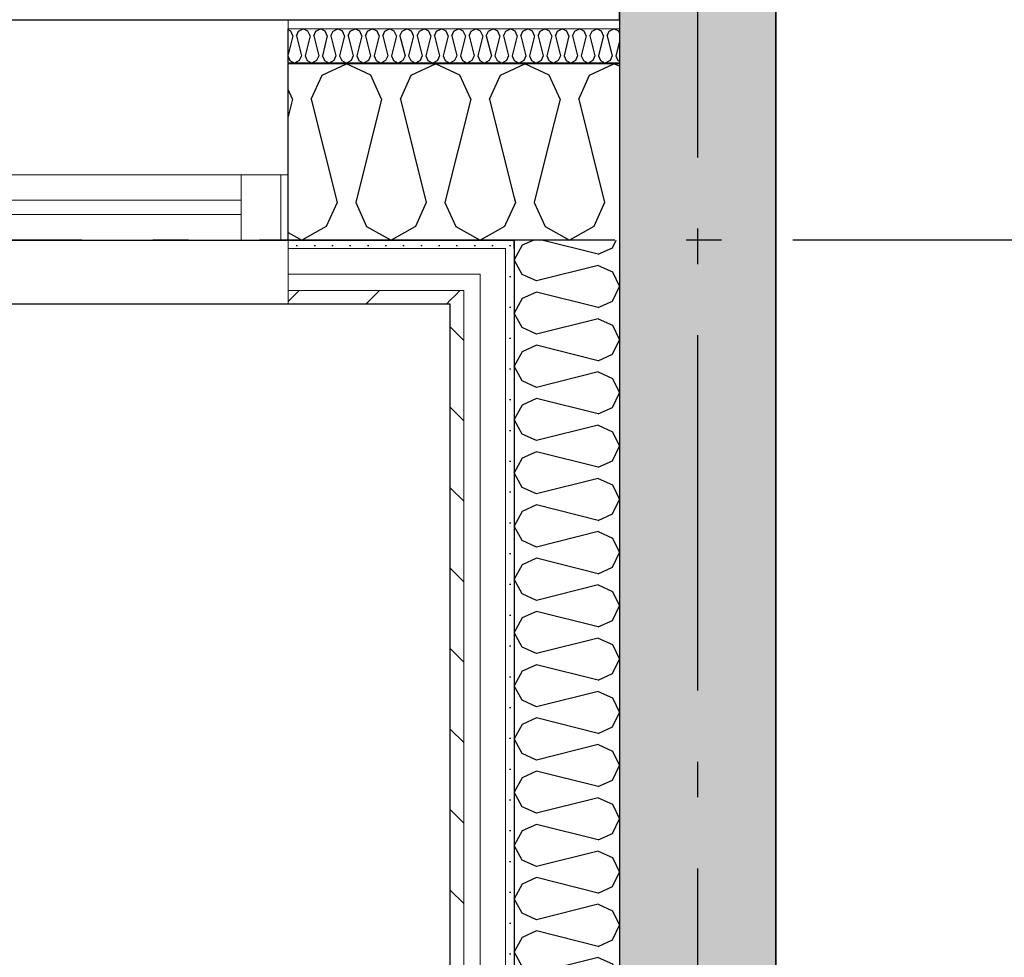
# Model space of a CAD drawing. Header units: millimetres. Extents: x -5000 to 341424, y -9235 to 550260.
# Tile 68 of 236: x 285198 to 286582, y 348462 to 349781. Entities that reach past the tile are written whole.
import ezdxf
from ezdxf.enums import TextEntityAlignment as Align

# ---------------------------------------------------------------- set-up
doc = ezdxf.new("R2010")
doc.units = ezdxf.units.MM
doc.header["$LTSCALE"] = 0.5
doc.header["$MEASUREMENT"] = 0
for name, pattern in [('Akselinje', [1500, 1000, -200, 100, -200]), ('Over snittplan', [260, 150, -50, 10, -50]), ('PLINE', [0])]:
    doc.linetypes.add(name, pattern=pattern)
for name, color, linetype in [('232- Ikke-bærende yttervegger (Skravur)(Nye konstruksjoner)', 7, 'Continuous'), ('232- Ikke-bærende yttervegger(Nye konstruksjoner)', 7, 'Continuous'), ('244- Vinduer_ dører_ foldevegger(Nye konstruksjoner)', 7, 'Continuous'), ('255- Gulvoverflate(Nye konstruksjoner)', 7, 'Continuous'), ('82-- Modullinjer(Nye konstruksjoner)', 7, 'Continuous'), ('842-M___1_50 Målsetting bygning', 7, 'Continuous'), ('852- Teknisk_symbolsk informasjon_ bygning(Nye konstruksjoner)', 7, 'Continuous'), ('862- M___Nettoareal(Nye konstruksjoner)', 7, 'Continuous'), ('862- M___Nettoareal(Polylinje)(Nye konstruksjoner)', 7, 'Continuous'), ('862- M___Nettoareal(Tekst)(Nye konstruksjoner)', 7, 'Continuous')]:
    doc.layers.add(name, color=color, linetype=linetype)
for name, color, linetype, lineweight in [('234- Vinduer_ dører_ porter(Nye konstruksjoner)', 7, 'Continuous', 0), ('235- Utvendig kledning og overflate(Nye konstruksjoner)', 7, 'Continuous', 0), ('236- Innvendig kledning og overflate(Nye konstruksjoner)', 7, 'Continuous', 0)]:
    doc.layers.add(name, color=color, linetype=linetype, lineweight=lineweight)
doc.styles.add('GENERATED_STYLE_1', font='txt')
doc.styles.add('GENERATED_STYLE_3', font='arial.ttf')
doc.styles.add('GENERATED_STYLE_5', font='arial.ttf')
doc.dimstyles.new('GENERATED_STYLE__2', dxfattribs={"dimtxt": 100, "dimasz": 95, "dimexe": 0.18, "dimexo": 0.0625, "dimgap": 0, "dimtad": 1, "dimtih": 1, "dimtoh": 1, "dimdec": 0, "dimzin": 0, "dimdsep": 46, "dimtxsty": 'GENERATED_STYLE_3', "dimblk": 'ARROWHEAD_6', "dimblk1": 'ARROWHEAD_6', "dimblk2": 'ARROWHEAD_6', "dimcen": 0.09, "dimse1": 1, "dimse2": 1, "dimclrd": 256, "dimclre": 256, "dimclrt": 256, "dimadec": 1, "dimazin": 0, "dimtfac": 1, "dimtdec": 4, "dimtmove": 0, "dimatfit": 3, "dimfxl": 1, "dimtolj": 1, "dimtzin": 0, "dimarcsym": 0})
pattern_1 = [(0, (0, 0), (0, 43.30127), [0, -25]), (0, (12.5, 21.65), (0, 43.30127), [0, -25])]
pattern_2 = [(45, (0, 0), (-56.568542, 56.568542), [80, 0])]

# ---------------------------------------------------------------- blocks, each defined once
blk = doc.blocks.new('LEILIGHET 4__1', base_point=(283768.6, 348580.7))
at = {"layer": '862- M___Nettoareal(Polylinje)(Nye konstruksjoner)', "flags": 128}
blk.add_lwpolyline([(286041, 356380.7), (277911, 356380.7), (277911, 348080.7), (281226, 348080.7), (281226, 349780.7), (286041, 349780.7)], close=True, dxfattribs=at)
at = {"layer": '862- M___Nettoareal(Tekst)(Nye konstruksjoner)', "style": 'GENERATED_STYLE_1'}
for tag, p in [('DUMMY_861', (280027.5, 358559.6)), ('ROOM_NAME', (279287.3, 358509.7)), ('DUMMY_862', (279287.3, 358371.3))]:
    blk.add_attdef(tag, text='', height=100, dxfattribs=at).set_placement(p, align=Align.TOP_LEFT)
blk = doc.blocks.new('LEILIGHET 3__2', base_point=(292118.6, 348580.7))
at = {"layer": '862- M___Nettoareal(Polylinje)(Nye konstruksjoner)', "linetype": 'PLINE', "flags": 128}
blk.add_lwpolyline([(294391, 356380.7), (286261, 356380.7), (286261, 348080.7), (289576, 348080.7), (289576, 349780.7), (294391, 349780.7)], close=True, dxfattribs=at)
at = {"layer": '862- M___Nettoareal(Tekst)(Nye konstruksjoner)', "style": 'GENERATED_STYLE_1'}
for tag, p in [('DUMMY_861', (288325.6, 358508)), ('ROOM_NAME', (287588.4, 358458.2)), ('DUMMY_862', (287588.4, 358319.8))]:
    blk.add_attdef(tag, text='', height=100, dxfattribs=at).set_placement(p, align=Align.TOP_LEFT)
blk = doc.blocks.new('UTEPLASS__27', base_point=(283776.8, 347380.7))
at = {"layer": '862- M___Nettoareal(Polylinje)(Nye konstruksjoner)', "linetype": 'PLINE', "flags": 128}
blk.add_lwpolyline([(285803, 349380.7), (281626, 349380.7), (281626, 346530.7), (285803, 346530.7)], close=True, dxfattribs=at)
at = {"layer": '862- M___Nettoareal(Tekst)(Nye konstruksjoner)', "style": 'GENERATED_STYLE_1'}
for tag, p in [('DUMMY_861', (284091.6, 347568.9)), ('ROOM_NAME', (283461.9, 347519.1)), ('DUMMY_862', (283461.9, 347380.7))]:
    blk.add_attdef(tag, text='', height=100, dxfattribs=at).set_placement(p, align=Align.TOP_LEFT)
blk = doc.blocks.new('*X152')
at = {"layer": '232- Ikke-bærende yttervegger (Skravur)(Nye konstruksjoner)', "linetype": 'PLINE'}
for p, q in [((285920.5, 349470.7), (285904.4, 349463.4)), ((286011.3, 349450.8), (285931.7, 349470.7)), ((286031.3, 349459.9), (286036.4, 349470.7)), ((285904.4, 349463.4), (285893, 349442.9)), ((286011.3, 349450.8), (286031.3, 349459.9)), ((285904.4, 349422.5), (285893, 349442.9)), ((286011.3, 349435.1), (285924.5, 349413.4)), ((286011.3, 349435.1), (286031.3, 349425.9)), ((286031.3, 349425.9), (286041, 349405.5)), ((285924.5, 349413.4), (285904.4, 349422.5)), ((286031.3, 349385), (286041, 349405.5)), ((285904.4, 349388.5), (285893, 349368.1)), ((285924.5, 349397.6), (285904.4, 349388.5)), ((286011.3, 349375.9), (285924.5, 349397.6)), ((286011.3, 349375.9), (286031.3, 349385)), ((285904.4, 349347.6), (285893, 349368.1)), ((286011.3, 349360.2), (285924.5, 349338.5)), ((286011.3, 349360.2), (286031.3, 349351.1)), ((285924.5, 349338.5), (285904.4, 349347.6)), ((286031.3, 349351.1), (286041, 349330.6)), ((286031.3, 349310.2), (286041, 349330.6)), ((285924.5, 349322.8), (285904.4, 349313.6)), ((286011.3, 349301.1), (285924.5, 349322.8)), ((285904.4, 349313.6), (285893, 349293.2)), ((286011.3, 349301.1), (286031.3, 349310.2)), ((285904.4, 349272.7), (285893, 349293.2)), ((286011.3, 349285.3), (285924.5, 349263.6)), ((286011.3, 349285.3), (286031.3, 349276.2)), ((286031.3, 349276.2), (286041, 349255.8)), ((285924.5, 349263.6), (285904.4, 349272.7)), ((285924.5, 349247.9), (285904.4, 349238.8)), ((286011.3, 349226.2), (285924.5, 349247.9)), ((286031.3, 349235.3), (286041, 349255.8)), ((285904.4, 349238.8), (285893, 349218.3)), ((286011.3, 349226.2), (286031.3, 349235.3)), ((285904.4, 349197.9), (285893, 349218.3)), ((286011.3, 349210.5), (285924.5, 349188.7)), ((286011.3, 349210.5), (286031.3, 349201.3)), ((285924.5, 349188.7), (285904.4, 349197.9)), ((286031.3, 349201.3), (286041, 349180.9)), ((286031.3, 349160.4), (286041, 349180.9)), ((285904.4, 349163.9), (285893, 349143.5)), ((285924.5, 349173), (285904.4, 349163.9)), ((286011.3, 349151.3), (285924.5, 349173)), ((286011.3, 349151.3), (286031.3, 349160.4)), ((285904.4, 349123), (285893, 349143.5)), ((286011.3, 349135.6), (285924.5, 349113.9)), ((286011.3, 349135.6), (286031.3, 349126.5)), ((285924.5, 349113.9), (285904.4, 349123)), ((286031.3, 349126.5), (286041, 349106)), ((285924.5, 349098.2), (285904.4, 349089)), ((286011.3, 349076.4), (285924.5, 349098.2)), ((286031.3, 349085.6), (286041, 349106)), ((285904.4, 349089), (285893, 349068.6)), ((286011.3, 349076.4), (286031.3, 349085.6)), ((285904.4, 349048.1), (285893, 349068.6)), ((286011.3, 349060.7), (285924.5, 349039)), ((286011.3, 349060.7), (286031.3, 349051.6)), ((286031.3, 349051.6), (286041, 349031.2)), ((285924.5, 349039), (285904.4, 349048.1)), ((286031.3, 349010.7), (286041, 349031.2)), ((285904.4, 349014.2), (285893, 348993.7)), ((285924.5, 349023.3), (285904.4, 349014.2)), ((286011.3, 349001.6), (285924.5, 349023.3)), ((286011.3, 349001.6), (286031.3, 349010.7)), ((285904.4, 348973.3), (285893, 348993.7)), ((286011.3, 348985.9), (285924.5, 348964.1)), ((286011.3, 348985.9), (286031.3, 348976.7)), ((285924.5, 348964.1), (285904.4, 348973.3)), ((286031.3, 348976.7), (286041, 348956.3)), ((286031.3, 348935.8), (286041, 348956.3)), ((285924.5, 348948.4), (285904.4, 348939.3)), ((286011.3, 348926.7), (285924.5, 348948.4)), ((285904.4, 348939.3), (285893, 348918.8)), ((286011.3, 348926.7), (286031.3, 348935.8)), ((285904.4, 348898.4), (285893, 348918.8)), ((286011.3, 348911), (285924.5, 348889.3)), ((286011.3, 348911), (286031.3, 348901.9)), ((286031.3, 348901.9), (286041, 348881.4)), ((285924.5, 348889.3), (285904.4, 348898.4)), ((285924.5, 348873.6), (285904.4, 348864.4)), ((286011.3, 348851.8), (285924.5, 348873.6)), ((286031.3, 348861), (286041, 348881.4)), ((285904.4, 348864.4), (285893, 348844)), ((286011.3, 348851.8), (286031.3, 348861)), ((285904.4, 348823.5), (285893, 348844)), ((286011.3, 348836.1), (285924.5, 348814.4)), ((286011.3, 348836.1), (286031.3, 348827)), ((285924.5, 348814.4), (285904.4, 348823.5)), ((286031.3, 348827), (286041, 348806.5)), ((286031.3, 348786.1), (286041, 348806.5)), ((285904.4, 348789.6), (285893, 348769.1)), ((285924.5, 348798.7), (285904.4, 348789.6)), ((286011.3, 348777), (285924.5, 348798.7)), ((286011.3, 348777), (286031.3, 348786.1)), ((285904.4, 348748.7), (285893, 348769.1)), ((286011.3, 348761.3), (285924.5, 348739.5)), ((286011.3, 348761.3), (286031.3, 348752.1)), ((285924.5, 348739.5), (285904.4, 348748.7)), ((286031.3, 348752.1), (286041, 348731.7)), ((285924.5, 348723.8), (285904.4, 348714.7)), ((286011.3, 348702.1), (285924.5, 348723.8)), ((286031.3, 348711.2), (286041, 348731.7)), ((285904.4, 348714.7), (285893, 348694.2)), ((286011.3, 348702.1), (286031.3, 348711.2)), ((285904.4, 348673.8), (285893, 348694.2)), ((286011.3, 348686.4), (285924.5, 348664.7)), ((286011.3, 348686.4), (286031.3, 348677.3)), ((285924.5, 348664.7), (285904.4, 348673.8)), ((286031.3, 348677.3), (286041, 348656.8)), ((286031.3, 348636.4), (286041, 348656.8)), ((285904.4, 348639.8), (285893, 348619.4)), ((285924.5, 348648.9), (285904.4, 348639.8)), ((286011.3, 348627.2), (285924.5, 348648.9)), ((286011.3, 348627.2), (286031.3, 348636.4)), ((285904.4, 348598.9), (285893, 348619.4)), ((286011.3, 348611.5), (285924.5, 348589.8)), ((286011.3, 348611.5), (286031.3, 348602.4)), ((285924.5, 348589.8), (285904.4, 348598.9)), ((286031.3, 348602.4), (286041, 348581.9)), ((286031.3, 348561.5), (286041, 348581.9)), ((285924.5, 348574.1), (285904.4, 348565)), ((286011.3, 348552.4), (285924.5, 348574.1)), ((285904.4, 348565), (285893, 348544.5)), ((286011.3, 348552.4), (286031.3, 348561.5)), ((285904.4, 348524.1), (285893, 348544.5)), ((286011.3, 348536.6), (285924.5, 348514.9)), ((286011.3, 348536.6), (286031.3, 348527.5)), ((286031.3, 348527.5), (286041, 348507.1)), ((285924.5, 348514.9), (285904.4, 348524.1)), ((285924.5, 348499.2), (285904.4, 348490.1)), ((286011.3, 348477.5), (285924.5, 348499.2)), ((286031.3, 348486.6), (286041, 348507.1)), ((285904.4, 348490.1), (285893, 348469.6)), ((286011.3, 348477.5), (286031.3, 348486.6)), ((285904.4, 348449.2), (285893, 348469.6)), ((286011.3, 348461.8), (285924.5, 348440.1)), ((286011.3, 348461.8), (286031.3, 348452.7)), ((285924.5, 348440.1), (285904.4, 348449.2)), ((286031.3, 348452.7), (286041, 348432.2)), ((286031.3, 348411.8), (286041, 348432.2)), ((285904.4, 348415.2), (285893, 348394.8)), ((285924.5, 348424.3), (285904.4, 348415.2)), ((286011.3, 348402.6), (285924.5, 348424.3)), ((286011.3, 348402.6), (286031.3, 348411.8)), ((285904.4, 348374.3), (285893, 348394.8)), ((286011.3, 348386.9), (285924.5, 348365.2)), ((286011.3, 348386.9), (286031.3, 348377.8)), ((285924.5, 348365.2), (285904.4, 348374.3)), ((286031.3, 348377.8), (286041, 348357.3)), ((285924.5, 348349.5), (285904.4, 348340.4)), ((286011.3, 348327.8), (285924.5, 348349.5)), ((286031.3, 348336.9), (286041, 348357.3)), ((285904.4, 348340.4), (285893, 348319.9)), ((286011.3, 348327.8), (286031.3, 348336.9)), ((285904.4, 348299.5), (285893, 348319.9)), ((286011.3, 348312), (285924.5, 348290.3)), ((286011.3, 348312), (286031.3, 348302.9)), ((285924.5, 348290.3), (285904.4, 348299.5)), ((286031.3, 348302.9), (286041, 348282.5)), ((286031.3, 348262), (286041, 348282.5)), ((285904.4, 348265.5), (285893, 348245)), ((285924.5, 348274.6), (285904.4, 348265.5)), ((286011.3, 348252.9), (285924.5, 348274.6)), ((286011.3, 348252.9), (286031.3, 348262)), ((285904.4, 348224.6), (285893, 348245)), ((286011.3, 348237.2), (285924.5, 348215.5)), ((286011.3, 348237.2), (286031.3, 348228.1)), ((285924.5, 348215.5), (285904.4, 348224.6)), ((286031.3, 348228.1), (286041, 348207.6)), ((286031.3, 348187.2), (286041, 348207.6)), ((285924.5, 348199.7), (285904.4, 348190.6)), ((286011.3, 348178), (285924.5, 348199.7)), ((285904.4, 348190.6), (285893, 348170.2)), ((286011.3, 348178), (286031.3, 348187.2)), ((285904.4, 348149.7), (285893, 348170.2)), ((286011.3, 348162.3), (285924.5, 348140.6)), ((286011.3, 348162.3), (286031.3, 348153.2)), ((286031.3, 348153.2), (286041, 348132.7)), ((285924.5, 348140.6), (285904.4, 348149.7)), ((285924.5, 348124.9), (285904.4, 348115.8)), ((286011.3, 348103.2), (285924.5, 348124.9)), ((286031.3, 348112.3), (286041, 348132.7)), ((285904.4, 348115.8), (285893, 348095.3)), ((286011.3, 348103.2), (286031.3, 348112.3)), ((285904.4, 348074.9), (285893, 348095.3)), ((286011.3, 348087.4), (285924.5, 348065.7)), ((286011.3, 348087.4), (286031.3, 348078.3)), ((285924.5, 348065.7), (285904.4, 348074.9)), ((286031.3, 348078.3), (286035, 348070.6)), ((285904.4, 348040.9), (285893, 348020.4)), ((285924.5, 348050), (285904.4, 348040.9)), ((286010, 348028.6), (285924.5, 348050)), ((285893.4, 348019.7), (285893, 348020.4))]:
    blk.add_line(p, q, dxfattribs=at)
blk = doc.blocks.new('*X378')
at = {"layer": '232- Ikke-bærende yttervegger (Skravur)(Nye konstruksjoner)', "linetype": 'PLINE'}
for p, q in [((285879.5, 349489.8), (285862.2, 349480.2)), ((285881, 349493.2), (285879.5, 349489.8))]:
    blk.add_line(p, q, dxfattribs=at)
blk = doc.blocks.new('*X379')
at = {"layer": '232- Ikke-bærende yttervegger (Skravur)(Nye konstruksjoner)', "linetype": 'PLINE'}
for p, q in [((285892.7, 349531.5), (285893, 349530.4)), ((285893, 349519.5), (285881, 349493.2))]:
    blk.add_line(p, q, dxfattribs=at)
blk = doc.blocks.new('*X380')
at = {"layer": '232- Ikke-bærende yttervegger (Skravur)(Nye konstruksjoner)', "linetype": 'PLINE'}
for p, q in [((286033.2, 349767.6), (286033.4, 349767.7)), ((286040, 349764.5), (286033.4, 349767.7)), ((286041, 349762.4), (286040, 349764.5)), ((286024.9, 349753.6), (286030.8, 349729.9)), ((286041, 349750.1), (286035.9, 349729.9)), ((286012.3, 349732.4), (286011.7, 349729.9)), ((286011.7, 349729.9), (286014.6, 349723.4)), ((286014.6, 349723.4), (286021.2, 349719.7)), ((286027.9, 349723.4), (286021.2, 349719.7)), ((286030.8, 349729.9), (286027.9, 349723.4)), ((286035.9, 349729.9), (286038.9, 349723.4)), ((286038.9, 349723.4), (286041, 349722.2))]:
    blk.add_line(p, q, dxfattribs=at)
blk = doc.blocks.new('*X381')
at = {"layer": '232- Ikke-bærende yttervegger (Skravur)(Nye konstruksjoner)', "linetype": 'PLINE'}
for p, q in [((285999.1, 349702.5), (286033.4, 349718.7)), ((286041, 349715.1), (286033.4, 349718.7)), ((285983.8, 349668.9), (285999.1, 349702.5)), ((285983.8, 349668.9), (286020.2, 349523.4)), ((285945.2, 349619.6), (285921.1, 349523.4)), ((285893, 349530.4), (285894.8, 349523.4)), ((285894.8, 349523.4), (285893, 349519.5)), ((285921.1, 349523.4), (285936.4, 349489.8)), ((286020.2, 349523.4), (286004.9, 349489.8)), ((285936.4, 349489.8), (285970.7, 349470.7)), ((286004.9, 349489.8), (285970.7, 349470.7))]:
    blk.add_line(p, q, dxfattribs=at)
blk = doc.blocks.new('*X384')
at = {"layer": '232- Ikke-bærende yttervegger (Skravur)(Nye konstruksjoner)', "linetype": 'PLINE'}
for p, q in [((285578.7, 349764.5), (285575, 349766.3)), ((285581.6, 349758), (285575, 349731.5)), ((285581.6, 349758), (285578.7, 349764.5)), ((285586.7, 349758), (285589.7, 349764.5)), ((285586.7, 349758), (285593.8, 349729.9)), ((285589.7, 349764.5), (285596.3, 349767.7)), ((285603, 349764.5), (285596.3, 349767.7)), ((285605.9, 349758), (285598.9, 349729.9)), ((285605.9, 349758), (285603, 349764.5)), ((285611, 349758), (285614, 349764.5)), ((285611, 349758), (285618.1, 349729.9)), ((285614, 349764.5), (285620.6, 349767.7)), ((285627.2, 349764.5), (285620.6, 349767.7)), ((285630.2, 349758), (285623.2, 349729.9)), ((285630.2, 349758), (285627.2, 349764.5)), ((285635.3, 349758), (285638.3, 349764.5)), ((285635.3, 349758), (285642.3, 349729.9)), ((285638.3, 349764.5), (285644.9, 349767.7)), ((285651.5, 349764.5), (285644.9, 349767.7)), ((285654.5, 349758), (285647.4, 349729.9)), ((285654.5, 349758), (285651.5, 349764.5)), ((285659.6, 349758), (285662.5, 349764.5)), ((285659.6, 349758), (285666.6, 349729.9)), ((285662.5, 349764.5), (285669.2, 349767.7)), ((285675.8, 349764.5), (285669.2, 349767.7)), ((285678.8, 349758), (285671.7, 349729.9)), ((285678.8, 349758), (285675.8, 349764.5)), ((285683.9, 349758), (285686.8, 349764.5)), ((285683.9, 349758), (285690.9, 349729.9)), ((285686.8, 349764.5), (285693.5, 349767.7)), ((285700.1, 349764.5), (285693.5, 349767.7)), ((285703, 349758), (285696, 349729.9)), ((285703, 349758), (285700.1, 349764.5)), ((285708.1, 349758), (285711.1, 349764.5)), ((285708.1, 349758), (285715.2, 349729.9)), ((285711.1, 349764.5), (285717.7, 349767.7)), ((285724.4, 349764.5), (285717.7, 349767.7)), ((285727.3, 349758), (285720.3, 349729.9)), ((285727.3, 349758), (285724.4, 349764.5)), ((285732.4, 349758), (285735.4, 349764.5)), ((285732.4, 349758), (285739.5, 349729.9)), ((285735.4, 349764.5), (285742, 349767.7)), ((285748.6, 349764.5), (285742, 349767.7)), ((285751.6, 349758), (285744.6, 349729.9)), ((285751.6, 349758), (285748.6, 349764.5)), ((285756.7, 349758), (285759.7, 349764.5)), ((285756.7, 349758), (285763.7, 349729.9)), ((285759.7, 349764.5), (285766.3, 349767.7)), ((285772.9, 349764.5), (285766.3, 349767.7)), ((285775.9, 349758), (285768.8, 349729.9)), ((285775.9, 349758), (285772.9, 349764.5)), ((285781, 349758), (285783.9, 349764.5)), ((285781, 349758), (285788, 349729.9)), ((285783.9, 349764.5), (285790.6, 349767.7)), ((285797.2, 349764.5), (285790.6, 349767.7)), ((285800.2, 349758), (285793.1, 349729.9)), ((285800.2, 349758), (285797.2, 349764.5)), ((285805.3, 349758), (285808.2, 349764.5)), ((285805.3, 349758), (285812.3, 349729.9)), ((285808.2, 349764.5), (285814.9, 349767.7)), ((285821.5, 349764.5), (285814.9, 349767.7)), ((285824.4, 349758), (285817.4, 349729.9)), ((285824.4, 349758), (285821.5, 349764.5)), ((285829.5, 349758), (285832.5, 349764.5)), ((285829.5, 349758), (285836.6, 349729.9)), ((285832.5, 349764.5), (285839.1, 349767.7)), ((285845.8, 349764.5), (285839.1, 349767.7)), ((285848.7, 349758), (285841.7, 349729.9)), ((285848.7, 349758), (285845.8, 349764.5)), ((285853.8, 349758), (285856.8, 349764.5)), ((285853.8, 349758), (285860.9, 349729.9)), ((285856.8, 349764.5), (285863.4, 349767.7)), ((285870.1, 349764.5), (285863.4, 349767.7)), ((285873, 349758), (285866, 349729.9)), ((285873, 349758), (285870.1, 349764.5)), ((285878.1, 349758), (285881.1, 349764.5)), ((285878.1, 349758), (285885.2, 349729.9)), ((285881.1, 349764.5), (285887.7, 349767.7)), ((285894.3, 349764.5), (285887.7, 349767.7)), ((285897.3, 349758), (285890.3, 349729.9)), ((285897.3, 349758), (285894.3, 349764.5)), ((285902.4, 349758), (285905.4, 349764.5)), ((285902.4, 349758), (285909.4, 349729.9)), ((285905.4, 349764.5), (285912, 349767.7)), ((285918.6, 349764.5), (285912, 349767.7)), ((285921.6, 349758), (285914.5, 349729.9)), ((285921.6, 349758), (285918.6, 349764.5)), ((285926.7, 349758), (285929.6, 349764.5)), ((285926.7, 349758), (285933.7, 349729.9)), ((285929.6, 349764.5), (285936.3, 349767.7)), ((285942.9, 349764.5), (285936.3, 349767.7)), ((285945.9, 349758), (285938.8, 349729.9)), ((285945.9, 349758), (285942.9, 349764.5)), ((285951, 349758), (285953.9, 349764.5)), ((285951, 349758), (285958, 349729.9)), ((285953.9, 349764.5), (285960.5, 349767.7)), ((285967.2, 349764.5), (285960.5, 349767.7)), ((285970.1, 349758), (285963.1, 349729.9)), ((285970.1, 349758), (285967.2, 349764.5)), ((285975.2, 349758), (285978.2, 349764.5)), ((285975.2, 349758), (285982.3, 349729.9)), ((285978.2, 349764.5), (285984.8, 349767.7)), ((285991.5, 349764.5), (285984.8, 349767.7)), ((285994.4, 349758), (285987.4, 349729.9)), ((285994.4, 349758), (285991.5, 349764.5)), ((285999.5, 349758), (286002.5, 349764.5)), ((285999.5, 349758), (286006.6, 349729.9)), ((286002.5, 349764.5), (286009.1, 349767.7)), ((286015.7, 349764.5), (286009.1, 349767.7)), ((286018.7, 349758), (286012.3, 349732.4)), ((286018.7, 349758), (286015.7, 349764.5)), ((286023.8, 349758), (286026.8, 349764.5)), ((286023.8, 349758), (286024.9, 349753.6)), ((286026.8, 349764.5), (286033.2, 349767.6)), ((285575, 349729), (285577.6, 349723.4)), ((285577.6, 349723.4), (285584.2, 349719.7)), ((285590.8, 349723.4), (285584.2, 349719.7)), ((285593.8, 349729.9), (285590.8, 349723.4)), ((285598.9, 349729.9), (285601.8, 349723.4)), ((285601.8, 349723.4), (285608.5, 349719.7)), ((285615.1, 349723.4), (285608.5, 349719.7)), ((285618.1, 349729.9), (285615.1, 349723.4)), ((285623.2, 349729.9), (285626.1, 349723.4)), ((285626.1, 349723.4), (285632.7, 349719.7)), ((285639.4, 349723.4), (285632.7, 349719.7)), ((285642.3, 349729.9), (285639.4, 349723.4)), ((285647.4, 349729.9), (285650.4, 349723.4)), ((285650.4, 349723.4), (285657, 349719.7)), ((285663.7, 349723.4), (285657, 349719.7)), ((285666.6, 349729.9), (285663.7, 349723.4)), ((285671.7, 349729.9), (285674.7, 349723.4)), ((285674.7, 349723.4), (285681.3, 349719.7)), ((285687.9, 349723.4), (285681.3, 349719.7)), ((285690.9, 349729.9), (285687.9, 349723.4)), ((285696, 349729.9), (285699, 349723.4)), ((285699, 349723.4), (285705.6, 349719.7)), ((285712.2, 349723.4), (285705.6, 349719.7)), ((285715.2, 349729.9), (285712.2, 349723.4)), ((285720.3, 349729.9), (285723.2, 349723.4)), ((285723.2, 349723.4), (285729.9, 349719.7)), ((285736.5, 349723.4), (285729.9, 349719.7)), ((285739.5, 349729.9), (285736.5, 349723.4)), ((285744.6, 349729.9), (285747.5, 349723.4)), ((285747.5, 349723.4), (285754.2, 349719.7)), ((285760.8, 349723.4), (285754.2, 349719.7)), ((285763.7, 349729.9), (285760.8, 349723.4)), ((285768.8, 349729.9), (285771.8, 349723.4)), ((285771.8, 349723.4), (285778.4, 349719.7)), ((285785.1, 349723.4), (285778.4, 349719.7)), ((285788, 349729.9), (285785.1, 349723.4)), ((285793.1, 349729.9), (285796.1, 349723.4)), ((285796.1, 349723.4), (285802.7, 349719.7)), ((285809.3, 349723.4), (285802.7, 349719.7)), ((285812.3, 349729.9), (285809.3, 349723.4)), ((285817.4, 349729.9), (285820.4, 349723.4)), ((285820.4, 349723.4), (285827, 349719.7)), ((285833.6, 349723.4), (285827, 349719.7)), ((285836.6, 349729.9), (285833.6, 349723.4)), ((285841.7, 349729.9), (285844.6, 349723.4)), ((285844.6, 349723.4), (285851.3, 349719.7)), ((285857.9, 349723.4), (285851.3, 349719.7)), ((285860.9, 349729.9), (285857.9, 349723.4)), ((285866, 349729.9), (285868.9, 349723.4)), ((285868.9, 349723.4), (285875.6, 349719.7)), ((285882.2, 349723.4), (285875.6, 349719.7)), ((285885.2, 349729.9), (285882.2, 349723.4)), ((285890.3, 349729.9), (285893.2, 349723.4)), ((285893.2, 349723.4), (285899.8, 349719.7)), ((285906.5, 349723.4), (285899.8, 349719.7)), ((285909.4, 349729.9), (285906.5, 349723.4)), ((285914.5, 349729.9), (285917.5, 349723.4)), ((285917.5, 349723.4), (285924.1, 349719.7)), ((285930.8, 349723.4), (285924.1, 349719.7)), ((285933.7, 349729.9), (285930.8, 349723.4)), ((285938.8, 349729.9), (285941.8, 349723.4)), ((285941.8, 349723.4), (285948.4, 349719.7)), ((285955, 349723.4), (285948.4, 349719.7)), ((285958, 349729.9), (285955, 349723.4)), ((285963.1, 349729.9), (285966.1, 349723.4)), ((285966.1, 349723.4), (285972.7, 349719.7)), ((285979.3, 349723.4), (285972.7, 349719.7)), ((285982.3, 349729.9), (285979.3, 349723.4)), ((285987.4, 349729.9), (285990.3, 349723.4)), ((285990.3, 349723.4), (285997, 349719.7)), ((286003.6, 349723.4), (285997, 349719.7)), ((286006.6, 349729.9), (286003.6, 349723.4))]:
    blk.add_line(p, q, dxfattribs=at)
blk = doc.blocks.new('*X387')
at = {"layer": '232- Ikke-bærende yttervegger (Skravur)(Nye konstruksjoner)', "linetype": 'PLINE'}
for p, q in [((285622.8, 349702.5), (285657, 349718.7)), ((285691.3, 349702.5), (285657, 349718.7)), ((285748.2, 349702.5), (285782.5, 349718.7)), ((285816.7, 349702.5), (285782.5, 349718.7)), ((285607.5, 349668.9), (285622.8, 349702.5)), ((285706.6, 349668.9), (285691.3, 349702.5)), ((285732.9, 349668.9), (285748.2, 349702.5)), ((285832, 349668.9), (285816.7, 349702.5)), ((285858.4, 349668.9), (285873.7, 349702.5)), ((285873.7, 349702.5), (285893, 349711.6)), ((285581.1, 349668.9), (285575, 349682.3)), ((285581.1, 349668.9), (285575, 349644.4)), ((285607.5, 349668.9), (285643.9, 349523.4)), ((285706.6, 349668.9), (285670.2, 349523.4)), ((285732.9, 349668.9), (285769.3, 349523.4)), ((285832, 349668.9), (285795.7, 349523.4)), ((285858.4, 349668.9), (285892.7, 349531.5)), ((285643.9, 349523.4), (285628.6, 349489.8)), ((285670.2, 349523.4), (285685.5, 349489.8)), ((285769.3, 349523.4), (285754, 349489.8)), ((285795.7, 349523.4), (285810.9, 349489.8)), ((285575, 349481.4), (285594.3, 349470.7)), ((285628.6, 349489.8), (285594.3, 349470.7)), ((285685.5, 349489.8), (285719.8, 349470.7)), ((285754, 349489.8), (285719.8, 349470.7)), ((285810.9, 349489.8), (285845.2, 349470.7)), ((285862.2, 349480.2), (285845.2, 349470.7))]:
    blk.add_line(p, q, dxfattribs=at)
blk = doc.blocks.new('*X388')
at = {"layer": '232- Ikke-bærende yttervegger (Skravur)(Nye konstruksjoner)', "linetype": 'PLINE'}
for p, q in [((285893, 349711.6), (285907.9, 349718.7)), ((285942.2, 349702.5), (285907.9, 349718.7)), ((285957.5, 349668.9), (285942.2, 349702.5)), ((285957.5, 349668.9), (285945.2, 349619.6))]:
    blk.add_line(p, q, dxfattribs=at)
blk = doc.blocks.new('Vindustempel[59]', base_point=(284570, 349780.7))
at = {"layer": '852- Teknisk_symbolsk informasjon_ bygning(Nye konstruksjoner)', "char_height": 100, "attachment_point": 1, "style": 'GENERATED_STYLE_3'}
for s, insert in [('\\A1;{\\pql;\\pt0,50;\\fArial|b0|i0|c0|p0;\\W1.000000;1\xa0990\\fArial|b0|i0|c0|p0;\\W1.000000;\\A1{\\H.66x;\\S^  ;}\\fArial|b0|i0|c0|p0;\\W1.000000;\\fArial|b0|i0|c0|p0;\\W1.000000;\\A1{\\H.66x;\\S^  ;}}', (284192.5, 349002.1)), ('\\A1;{\\pql;\\pt0,50;\\fArial|b0|i0|c0|p0;\\W1.000000;x2\xa0190\\fArial|b0|i0|c0|p0;\\W1.000000;\\A1{\\H.66x;\\S^  ;}\\fArial|b0|i0|c0|p0;\\W1.000000;\\fArial|b0|i0|c0|p0;\\W1.000000;\\A1{\\H.66x;\\S^  ;}}', (284535.7, 349002.1)), ('\\A1;{\\pql;\\pt0,50;\\fArial|b0|i0|c0|p0;\\W1.000000;500\\fArial|b0|i0|c0|p0;\\W1.000000;\\A1{\\H.66x;\\S^  ;}\\fArial|b0|i0|c0|p0;\\W1.000000;\\fArial|b0|i0|c0|p0;\\W1.000000;\\A1{\\H.66x;\\S^  ;}}', (284192.5, 348845))]:
    blk.add_mtext(s, dxfattribs=dict(at, insert=insert))
at = {"layer": '852- Teknisk_symbolsk informasjon_ bygning(Nye konstruksjoner)', "style": 'GENERATED_STYLE_3'}
blk.add_attdef('AC_WIDO_ID', text='', height=100, dxfattribs=at).set_placement((284570, 349057.5), align=Align.BOTTOM_CENTER)
for tag, p in [('DUMMY_233', (284116.3, 349025)), ('DUMMY_235', (284116.3, 348867.8))]:
    blk.add_attdef(tag, text='', height=100, dxfattribs=at).set_placement(p, align=Align.TOP_RIGHT)
for tag, p in [('DUMMY_234', (284947.5, 349025)), ('strSillSuffix', (284421.3, 348845))]:
    blk.add_attdef(tag, text='', height=100, dxfattribs=at).set_placement(p, align=Align.TOP_LEFT)
blk = doc.blocks.new('Vindu[36]')
at = {"layer": '234- Vinduer_ dører_ porter(Nye konstruksjoner)', "linetype": 'PLINE'}
for p, q in [((285575, 349780.7), (283565, 349780.7)), ((283631, 349562.7), (285509, 349562.7)), ((285509, 349470.7), (285509, 349562.7)), ((285509, 349562.7), (285565, 349562.7)), ((285565, 349562.7), (285575, 349562.7)), ((285565, 349562.7), (285565, 349470.7)), ((283631, 349526.7), (285509, 349526.7)), ((285509, 349506.7), (283631, 349506.7)), ((285509, 349470.7), (283631, 349470.7)), ((285565, 349470.7), (285509, 349470.7)), ((285575, 349470.7), (285565, 349470.7)), ((285575, 349380.7), (283565, 349380.7))]:
    blk.add_line(p, q, dxfattribs=at)
at = {"layer": '235- Utvendig kledning og overflate(Nye konstruksjoner)', "linetype": 'PLINE'}
for p, q in [((285575, 349458.7), (285575, 349470.7)), ((285575, 349422.7), (285575, 349458.7)), ((285575, 349399.7), (285575, 349422.7)), ((285575, 349380.7), (285575, 349399.7))]:
    blk.add_line(p, q, dxfattribs=at)
at = {"layer": '236- Innvendig kledning og overflate(Nye konstruksjoner)', "linetype": 'PLINE'}
for p, q in [((285575, 349767.7), (285575, 349780.7)), ((285575, 349718.7), (285575, 349719.7))]:
    blk.add_line(p, q, dxfattribs=at)
at = {"layer": '244- Vinduer_ dører_ foldevegger(Nye konstruksjoner)', "linetype": 'PLINE'}
for p, q in [((285575, 349719.7), (285575, 349767.7)), ((285575, 349562.7), (285575, 349718.7)), ((285575, 349470.7), (285575, 349562.7)), ((285575, 349470.7), (285575, 349562.7))]:
    blk.add_line(p, q, dxfattribs=at)
at = {"layer": '852- Teknisk_symbolsk informasjon_ bygning(Nye konstruksjoner)'}
ref = blk.add_blockref('Vindustempel[59]', (284570, 349780.7), dxfattribs=at)
ref.add_attrib('AC_WIDO_ID', 'V-13', dxfattribs={"color": 7, "height": 100, "style": 'GENERATED_STYLE_3'}).set_placement((284570, 349057.5), align=Align.BOTTOM_CENTER)
ref.add_attrib('strSillSuffix', 'bh', dxfattribs={"color": 7, "height": 100, "style": 'GENERATED_STYLE_3'}).set_placement((284421.3, 348845), align=Align.TOP_LEFT)
blk = doc.blocks.new('Standard grid marker[89]', base_point=(286151, 363787.1))
at = {"layer": '82-- Modullinjer(Nye konstruksjoner)', "linetype": 'Akselinje'}
blk.add_line((286151, 363587.1), (286151, 339987.1), dxfattribs=at)
at = {"layer": '82-- Modullinjer(Nye konstruksjoner)', "style": 'GENERATED_STYLE_5'}
for tag, p in [('AC_MarkerText_1_0', (286151, 363965.3)), ('AC_MarkerText_1_1', (286151, 339715.3))]:
    blk.add_attdef(tag, text='', height=100, rotation=360, dxfattribs=at).set_placement(p, align=Align.TOP_CENTER)
blk = doc.blocks.new('Standard grid marker[95]', base_point=(305734.8, 349470.7))
at = {"layer": '82-- Modullinjer(Nye konstruksjoner)', "linetype": 'Akselinje'}
blk.add_line((305534.8, 349470.7), (271734.8, 349470.7), dxfattribs=at)
at = {"layer": '82-- Modullinjer(Nye konstruksjoner)', "style": 'GENERATED_STYLE_5'}
for tag, p in [('AC_MarkerText_1_1', (271409.8, 349524.4)), ('AC_MarkerText_1_0', (305859.8, 349524.4))]:
    blk.add_attdef(tag, text='', height=100, rotation=360, dxfattribs=at).set_placement(p, align=Align.TOP_CENTER)
blk = doc.blocks.new('*D734')
at = {"layer": '842-M___1_50 Målsetting bygning', "linetype": 'PLINE'}
for p, q in [((283565, 348126.4), (283565, 348313.9)), ((285575, 348126.4), (285575, 348313.9)), ((283615, 348270.2), (283515, 348170.2)), ((285525, 348170.2), (285625, 348270.2)), ((283565, 348220.2), (285575, 348220.2)), ((285575, 348220.2), (285650, 348220.2))]:
    blk.add_line(p, q, dxfattribs=at)
at = {"layer": '842-M___1_50 Målsetting bygning', "char_height": 100, "attachment_point": 7, "style": 'GENERATED_STYLE_3'}
for s, insert in [('\\A1;{\\pql;\\fArial|b0|i0|c0|p0;\\W1.000000;2\xa0010}', (284398.4, 348240.2)), ('\\A1;{\\pql;\\fArial|b0|i0|c0|p0;\\W1.000000;2\xa0210}', (284398.4, 348100.2))]:
    blk.add_mtext(s, dxfattribs=dict(at, insert=insert))
blk = doc.blocks.new('ARROWHEAD_6')
at = {"linetype": 'Continuous'}
for p, q in [((-0.5, -0.5), (0.5, 0.5)), ((0, 0), (-1, 0))]:
    blk.add_line(p, q, dxfattribs=at)
blk = doc.blocks.new('*D871')
at = {"layer": '842-M___1_50 Målsetting bygning', "linetype": 'PLINE'}
for p, q in [((286261, 343394), (286261, 343206.5)), ((289638, 343394), (289638, 343206.5)), ((286211, 343250.2), (286311, 343350.2)), ((289588, 343250.2), (289688, 343350.2)), ((289638, 343300.2), (286261, 343300.2))]:
    blk.add_line(p, q, dxfattribs=at)
at = {"layer": '842-M___1_50 Målsetting bygning', "insert": (287777.9, 343320.2), "char_height": 100, "attachment_point": 7, "style": 'GENERATED_STYLE_3'}
blk.add_mtext('\\A1;{\\pql;\\fArial|b0|i0|c0|p0;\\W1.000000;3\xa0377}', dxfattribs=at)
blk = doc.blocks.new('*D872')
at = {"layer": '842-M___1_50 Målsetting bygning', "linetype": 'PLINE'}
for p, q in [((286041, 343394), (286041, 343206.5)), ((286261, 343394), (286261, 343206.5)), ((285991, 343250.2), (286091, 343350.2)), ((286211, 343250.2), (286311, 343350.2)), ((286261, 343300.2), (286041, 343300.2))]:
    blk.add_line(p, q, dxfattribs=at)
blk = doc.blocks.new('*D873')
at = {"layer": '842-M___1_50 Målsetting bygning', "linetype": 'PLINE'}
for p, q in [((281536, 343394), (281536, 343206.5)), ((286041, 343394), (286041, 343206.5)), ((281486, 343250.2), (281586, 343350.2)), ((285991, 343250.2), (286091, 343350.2)), ((286041, 343300.2), (281536, 343300.2))]:
    blk.add_line(p, q, dxfattribs=at)
at = {"layer": '842-M___1_50 Målsetting bygning', "char_height": 100, "attachment_point": 7, "style": 'GENERATED_STYLE_3'}
for s, insert in [('\\A1;{\\pql;\\fArial|b0|i0|c0|p0;\\W1.000000;4\xa0505}', (283616.9, 343320.2)), ('\\A1;{\\pql;\\fArial|b0|i0|c0|p0;\\W1.000000;220}', (286036.6, 343320.2))]:
    blk.add_mtext(s, dxfattribs=dict(at, insert=insert))
blk = doc.blocks.new('SOV__40', base_point=(287827.1, 350061))
at = {"layer": '862- M___Nettoareal(Polylinje)(Nye konstruksjoner)', "linetype": 'PLINE', "flags": 128}
blk.add_lwpolyline([(289576, 351152.6), (286261, 351152.7), (286261, 348080.7), (289576, 348080.7)], close=True, dxfattribs=at)
at = {"layer": '862- M___Nettoareal(Tekst)(Nye konstruksjoner)', "style": 'GENERATED_STYLE_1'}
for tag, p in [('DUMMY_861', (288051.2, 350249.2)), ('ROOM_NAME', (287603, 350199.4)), ('DUMMY_862', (287603, 350061))]:
    blk.add_attdef(tag, text='', height=100, dxfattribs=at).set_placement(p, align=Align.TOP_LEFT)

msp = doc.modelspace()

# ---------------------------------------------------------------- hatches: boundary and pattern name
at = {"layer": '232- Ikke-bærende yttervegger (Skravur)(Nye konstruksjoner)', "linetype": 'Continuous'}
h = msp.add_hatch(dxfattribs=at)
h.set_pattern_fill('Betong_strukturell', color=256, style=0, pattern_type=2)
h.set_pattern_definition([(90.00001, (0, 0), (311.76916, 6e-05), [30, -150]), (90.00001, (-155.9, 90), (311.76916, 6e-05), [30, -150]), (150.00001, (0, 0), (155.88452, 270.00004), [30, -150]), (150.00001, (-4e-05, 180), (155.88452, 270.00004), [30, -150]), (210.00001, (-6e-06, 30), (-155.88463, 269.99998), [30, -150]), (210.00001, (-4e-05, 210), (-155.88463, 269.99998), [30, -150]), (90.000012, (-30, -6e-06), (60.000002, 1.2e-05), [0, -60.000002, 0, -90.000004]), (135.000012, (-30, 30), (42.4264, 42.426417), [0, -45.000002, 0, -75.000003])])
h.paths.add_polyline_path([(286041, 356380.6), (286041, 347870.7), (286261, 347870.7), (286261, 356380.6)])
h = msp.add_hatch(dxfattribs=at)
h.set_pattern_fill('Prikker_tett', color=256, style=0, pattern_type=2)
h.set_pattern_definition(pattern_1)
h.paths.add_polyline_path([(286041, 349780.7), (285575, 349780.7), (285575, 349767.7), (286033.3, 349767.7)])
h = msp.add_hatch(dxfattribs=at)
h.set_pattern_fill('Prikker_tett', color=256, style=0, pattern_type=2)
h.set_pattern_definition(pattern_1)
h.paths.add_polyline_path([(286033.3, 349767.7), (286041, 349767.7), (286041, 349780.7)])
for points in [[(286004.7, 349719.7), (285575, 349719.7), (285575, 349718.7), (286004.1, 349718.7)], [(286041, 349718.7), (286041, 349719.7), (286004.7, 349719.7), (286004.1, 349718.7)]]:
    msp.add_hatch(color=256, dxfattribs=at).paths.add_polyline_path(points)
h = msp.add_hatch(dxfattribs=at)
h.set_pattern_fill('Prikker_tett', color=256, style=0, pattern_type=2)
h.set_pattern_definition(pattern_1)
h.paths.add_polyline_path([(285575, 349458.7), (285849.4, 349458.7), (285856.6, 349470.7), (285575, 349470.7)])
h = msp.add_hatch(dxfattribs=at)
h.set_pattern_fill('Prikker_tett', color=256, style=0, pattern_type=2)
h.set_pattern_definition(pattern_1)
h.paths.add_polyline_path([(285881, 349458.7), (285881, 349470.7), (285856.6, 349470.7), (285849.4, 349458.7)])
h = msp.add_hatch(dxfattribs=at)
h.set_pattern_fill('Prikker_tett', color=256, style=0, pattern_type=2)
h.set_pattern_definition(pattern_1)
h.paths.add_polyline_path([(285893, 349458.7), (285893, 349470.7), (285881, 349470.7), (285881, 349458.7)])
h = msp.add_hatch(dxfattribs=at)
h.set_pattern_fill('Prikker_tett', color=256, style=0, pattern_type=2)
h.set_pattern_definition(pattern_1)
h.paths.add_polyline_path([(285881, 349458.7), (285881, 347811.8), (285893, 347831.9), (285893, 349458.7)])
h = msp.add_hatch(dxfattribs=at)
h.set_pattern_fill('Skrålinjer_2', color=256, style=0, pattern_type=2)
h.set_pattern_definition(pattern_2)
h.paths.add_polyline_path([(285575, 349399.7), (285575, 349380.7), (285803, 349380.7), (285803, 349399.7)])
h = msp.add_hatch(dxfattribs=at)
h.set_pattern_fill('Skrålinjer_2', color=256, style=0, pattern_type=2)
h.set_pattern_definition(pattern_2)
h.paths.add_polyline_path([(285814.3, 349399.7), (285803, 349380.7), (285822, 349380.7), (285822, 349399.7)])
h = msp.add_hatch(dxfattribs=at)
h.set_pattern_fill('Skrålinjer_2', color=256, style=0, pattern_type=2)
h.set_pattern_definition(pattern_2)
h.paths.add_polyline_path([(285803, 349380.7), (285814.3, 349399.7), (285803, 349399.7)])
h = msp.add_hatch(dxfattribs=at)
h.set_pattern_fill('Skrålinjer_2', color=256, style=0, pattern_type=2)
h.set_pattern_definition([(315, (0, 0), (56.568542, 56.568542), [80, 0])])
h.paths.add_polyline_path([(285814.3, 347699.7), (285822, 347712.6), (285822, 349380.7), (285803, 349380.7), (285803, 347699.7)])

# ---------------------------------------------------------------- linework, layer by layer
at = {"layer": '232- Ikke-bærende yttervegger(Nye konstruksjoner)', "linetype": 'PLINE'}
for p, q in [((285575, 349719.7), (285575, 349767.7)), ((286004.7, 349719.7), (285575, 349719.7)), ((285893, 349718.7), (285575, 349718.7)), ((285575, 349562.7), (285575, 349718.7)), ((286004.1, 349718.7), (285893, 349718.7)), ((286041, 349718.7), (286004.1, 349718.7)), ((286041, 349719.7), (286004.7, 349719.7)), ((285575, 349470.7), (285575, 349562.7)), ((285575, 349470.7), (285856.6, 349470.7)), ((285881, 349470.7), (285856.6, 349470.7)), ((285893, 349470.7), (285881, 349470.7)), ((285893, 349458.7), (285893, 349470.7)), ((285893, 349458.7), (285893, 349470.7)), ((285893, 349458.7), (285893, 348019.7))]:
    msp.add_line(p, q, dxfattribs=at)
at = {"layer": '232- Ikke-bærende yttervegger(Nye konstruksjoner)', "linetype": 'PLINE', "flags": 128}
for points in [[(286041, 356380.6), (286041, 347870.7)], [(286261, 347870.7), (286261, 356380.6)], [(286041, 349767.7), (286041, 349719.7)], [(286041, 349718.7), (286041, 349470.7)]]:
    msp.add_lwpolyline(points, dxfattribs=at)
at = {"layer": '235- Utvendig kledning og overflate(Nye konstruksjoner)', "linetype": 'PLINE'}
for p, q in [((285575, 349458.7), (285575, 349470.7)), ((285575, 349458.7), (285849.4, 349458.7)), ((285575, 349422.7), (285575, 349458.7)), ((285881, 349458.7), (285849.4, 349458.7)), ((285881, 349422.7), (285881, 349458.7)), ((285881, 349422.7), (285881, 349458.7)), ((285575, 349422.7), (285828, 349422.7)), ((285575, 349399.7), (285575, 349422.7)), ((285845, 349422.7), (285828, 349422.7)), ((285845, 349422.7), (285845, 347758.7)), ((285881, 349422.7), (285881, 347811.8)), ((285575, 349399.7), (285814.3, 349399.7)), ((285575, 349380.7), (285575, 349399.7)), ((285822, 349399.7), (285814.3, 349399.7)), ((285822, 349380.7), (285822, 349399.7)), ((285822, 349380.7), (285822, 349399.7)), ((285822, 349380.7), (285822, 347722.7))]:
    msp.add_line(p, q, dxfattribs=at)
at = {"layer": '235- Utvendig kledning og overflate(Nye konstruksjoner)', "linetype": 'PLINE', "flags": 128}
for points in [[(285575, 349380.7), (285803, 349380.7)], [(285803, 349380.7), (285803, 347699.7)]]:
    msp.add_lwpolyline(points, dxfattribs=at)
at = {"layer": '236- Innvendig kledning og overflate(Nye konstruksjoner)', "linetype": 'PLINE'}
for p, q in [((285575, 349767.7), (285575, 349780.7)), ((286033.3, 349767.7), (285575, 349767.7)), ((286041, 349767.7), (286033.3, 349767.7)), ((285575, 349718.7), (285575, 349719.7))]:
    msp.add_line(p, q, dxfattribs=at)
at = {"layer": '236- Innvendig kledning og overflate(Nye konstruksjoner)', "linetype": 'PLINE', "flags": 128}
for points in [[(286041, 349780.7), (285575, 349780.7)], [(286041, 349780.7), (286041, 349767.7)], [(286041, 349719.7), (286041, 349718.7)], [(286041, 348080.7), (286041, 349470.7)]]:
    msp.add_lwpolyline(points, dxfattribs=at)
at = {"layer": '255- Gulvoverflate(Nye konstruksjoner)', "linetype": 'PLINE', "flags": 128}
for points in [[(277601, 349570.7), (277601, 347770.7), (281536, 347770.7), (281536, 349470.7), (285893, 349470.7), (285893, 347770.7), (289886, 347770.7), (289886, 349470.7), (294243, 349470.7), (294243, 347770.7), (298236, 347770.7), (298236, 349470.7), (303051, 349470.7), (303051, 356690.6), (277601, 356690.6), (277601, 354890.6)], [(285803, 349380.7), (281626, 349380.7), (281626, 347680.7), (279841, 347680.7), (279841, 345030.7), (285803, 345030.7)]]:
    msp.add_lwpolyline(points, close=True, dxfattribs=at)
at = {"layer": '255- Gulvoverflate(Nye konstruksjoner)', "linetype": 'Over snittplan', "flags": 128}
msp.add_lwpolyline([(285803, 349380.7), (281626, 349380.7), (281626, 346530.7), (285803, 346530.7)], close=True, dxfattribs=at)

# ---------------------------------------------------------------- block references
at = {"layer": '232- Ikke-bærende yttervegger(Nye konstruksjoner)'}
for name in ['*X384', '*X380', '*X387', '*X381', '*X388', '*X379', '*X378', '*X152']:
    msp.add_blockref(name, (0, 0), dxfattribs=at)
at = {"layer": '244- Vinduer_ dører_ foldevegger(Nye konstruksjoner)', "linetype": 'PLINE'}
msp.add_blockref('Vindu[36]', (0, 0), dxfattribs=at)
at = {"layer": '82-- Modullinjer(Nye konstruksjoner)', "linetype": 'PLINE'}
for name, p in [('Standard grid marker[89]', (286151, 363787.1)), ('Standard grid marker[95]', (305734.8, 349470.7))]:
    msp.add_blockref(name, p, dxfattribs=at)
at = {"layer": '862- M___Nettoareal(Nye konstruksjoner)', "linetype": 'Continuous'}
for name, p in [('LEILIGHET 4__1', (283768.6, 348580.7)), ('LEILIGHET 3__2', (292118.6, 348580.7)), ('SOV__40', (287827.1, 350061)), ('UTEPLASS__27', (283776.8, 347380.7))]:
    msp.add_blockref(name, p, dxfattribs=at)

# ---------------------------------------------------------------- dimensions: what is measured, and where the dimension line sits
at = {"layer": '842-M___1_50 Målsetting bygning', "linetype": 'Continuous'}
for base, p1, p2, picture, middle in [((281536, 343300.2), (286041, 352125.7), (281536, 348620.7), '*D873', (283788.5, 343370.2)), ((286041, 343300.2), (286261, 352125.7), (286041, 352125.7), '*D872', (286150.8, 343370.2)), ((286261, 343300.2), (289638, 348868.7), (286261, 352125.7), '*D871', (287949.5, 343370.2))]:
    dim = msp.add_linear_dim(base=base, p1=p1, p2=p2, angle=180, dimstyle='GENERATED_STYLE__2', dxfattribs=at)
    dim.commit()
    dim.dimension.update_dxf_attribs({"geometry": picture, "text_midpoint": middle, "dimtype": 160})
dim = msp.add_linear_dim(base=(285575, 348220.2), p1=(283565, 349380.7), p2=(285575, 349380.7), dimstyle='GENERATED_STYLE__2', dxfattribs=at)
dim.commit()
dim.dimension.update_dxf_attribs({"geometry": '*D734', "text_midpoint": (284570, 348290.2), "dimtype": 160})

doc.saveas('drawing.dxf')
